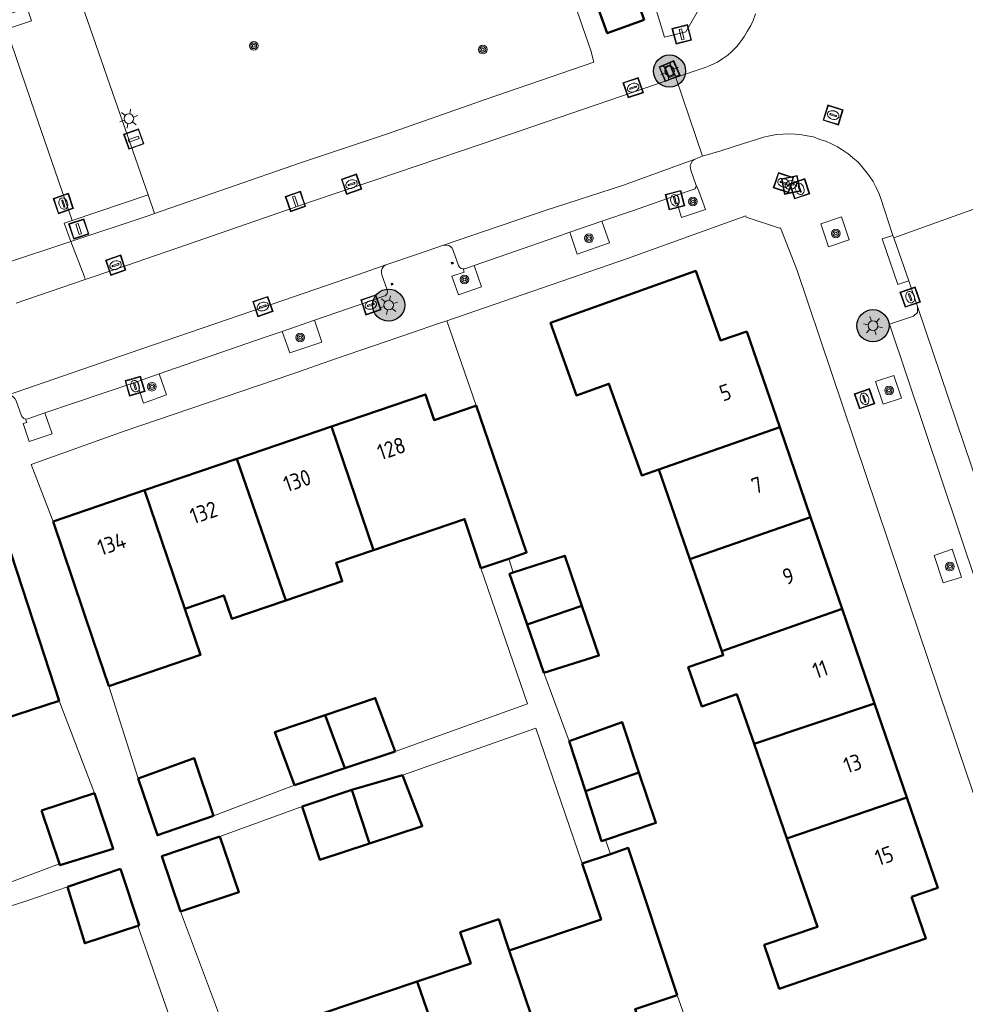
# Model space of a CAD drawing. Header units: metres. Extents: x 94279 to 96109, y 461866 to 463040.
# Tile 148 of 175: x 95222 to 95281, y 462833 to 462894. Entities that reach past the tile are written whole.
import ezdxf
from ezdxf.enums import TextEntityAlignment as Align

# ---------------------------------------------------------------- set-up
doc = ezdxf.new("R2010")
doc.units = ezdxf.units.M
doc.layers.get('0').update_dxf_attribs({"linetype": 'CONTINUOUS'})
for name, color, linetype, lineweight in [('B-WE-OV-LICHTMAST', 252, 'CONTINUOUS', 25), ('B_BEBOUWINGSGRENS_0', 132, 'CONTINUOUS', 50), ('B_TUSSENMUUR_0', 132, 'CONTINUOUS', 50), ('G_GRENS_ALGEMEEN_0', 251, 'CONTINUOUS', 13), ('Q_BOOM_0', 251, 'CONTINUOUS', 13), ('Q_BRANDKRAAN_0', 251, 'CONTINUOUS', 13), ('Q_INSPECTIE_OF_RIOOLPUT_0', 251, 'CONTINUOUS', 13), ('Q_KOLK_0', 251, 'CONTINUOUS', 13), ('Q_LICHTMAST_0', 251, 'CONTINUOUS', 13), ('Q_PAAL_STEEN_0', 251, 'CONTINUOUS', 13), ('Q_PAALTJE_0', 251, 'CONTINUOUS', 13), ('Q_STRAATNAAMBORD_0', 251, 'CONTINUOUS', 13), ('Q_VERKEERSBORDPAAL_0', 251, 'CONTINUOUS', 13), ('Q_WATERLEIDINGPUT_0', 251, 'CONTINUOUS', 13), ('T_CULTUURGRENS_0', 251, 'CONTINUOUS', 13), ('T_HEK_0', 251, 'CONTINUOUS', 13), ('V_WEGGRENS_0', 251, 'CONTINUOUS', 13), ('Z_GBKN_HUISNUMMER_0', 251, 'CONTINUOUS', 13)]:
    doc.layers.add(name, color=color, linetype=linetype, lineweight=lineweight)
doc.styles.get("Standard").update_dxf_attribs({"font": 'isocp.shx'})

# ---------------------------------------------------------------- blocks, each defined once
blk = doc.blocks.new('Q_LICHTMAST')
for points in [[(-0.26, 0.15), (-0.52, 0.3)], [(0, 0.3), (0, 0.6)], [(0.26, 0.15), (0.52, 0.3)], [(-0.26, -0.15), (-0.52, -0.3)], [(0, -0.3), (0, -0.6)], [(0.26, -0.15), (0.52, -0.3)]]:
    blk.add_lwpolyline(points)
blk.add_circle((0, 0), 0.3)
blk = doc.blocks.new('Q_VERKEERSBORDPAAL')
for points in [[(-0.5, 0.5), (0.5, 0.5), (0.5, -0.5), (-0.5, -0.5)], [(-0.08, 0.333), (0.071, 0.333), (0.071, -0.329), (-0.08, -0.329)]]:
    blk.add_lwpolyline(points, close=True)
blk.add_lwpolyline([(-0.442, 0.464), (0.438, 0.464, -0.414214), (0.459, 0.442), (0.459, -0.437, -0.414214), (0.438, -0.459), (-0.442, -0.459, -0.414214), (-0.463, -0.437), (-0.463, 0.442), (-0.463, 0.444), (-0.463, 0.446), (-0.463, 0.448), (-0.462, 0.45), (-0.461, 0.451), (-0.46, 0.453), (-0.459, 0.455), (-0.458, 0.456), (-0.457, 0.457), (-0.456, 0.459), (-0.454, 0.46), (-0.453, 0.461), (-0.451, 0.462), (-0.449, 0.462), (-0.447, 0.463), (-0.446, 0.463), (-0.444, 0.464), (-0.442, 0.464)], format="xyb")
blk = doc.blocks.new('Q_PAAL_STEEN')
for points in [[(-0.5, 0.5), (0.5, 0.5), (0.5, -0.5), (-0.5, -0.5)], [(-0.08, 0.333), (0.071, 0.333), (0.071, -0.329), (-0.08, -0.329)]]:
    blk.add_lwpolyline(points, close=True)
blk.add_lwpolyline([(-0.442, 0.464), (0.438, 0.464, -0.414214), (0.459, 0.442), (0.459, -0.437, -0.414214), (0.438, -0.459), (-0.442, -0.459, -0.414214), (-0.463, -0.437), (-0.463, 0.442), (-0.463, 0.444), (-0.463, 0.446), (-0.463, 0.448), (-0.462, 0.45), (-0.461, 0.451), (-0.46, 0.453), (-0.459, 0.455), (-0.458, 0.456), (-0.457, 0.457), (-0.456, 0.459), (-0.454, 0.46), (-0.453, 0.461), (-0.451, 0.462), (-0.449, 0.462), (-0.447, 0.463), (-0.446, 0.463), (-0.444, 0.464), (-0.442, 0.464)], format="xyb")
blk = doc.blocks.new('Q_PAALTJE')
at = {"color": 251, "true_color": 0x666666, "xscale": 0.1, "yscale": 0.1, "zscale": 0.01}
blk.add_blockref('Q_PAAL_STEEN', (0, 0), dxfattribs=at)
blk = doc.blocks.new('Q_BRANDKRAAN')
blk.add_lwpolyline([(-0.5, 0.5), (0.5, 0.5), (0.5, -0.5), (-0.5, -0.5)], close=True)
for points in [[(-0.442, 0.464), (0.438, 0.464, -0.414214), (0.459, 0.442), (0.459, -0.437, -0.414214), (0.438, -0.459), (-0.442, -0.459, -0.414214), (-0.463, -0.437), (-0.463, 0.442), (-0.463, 0.444), (-0.463, 0.446), (-0.463, 0.448), (-0.462, 0.45), (-0.461, 0.451), (-0.46, 0.453), (-0.459, 0.455), (-0.458, 0.456), (-0.457, 0.457), (-0.456, 0.459), (-0.454, 0.46), (-0.453, 0.461), (-0.451, 0.462), (-0.449, 0.462), (-0.447, 0.463), (-0.446, 0.463), (-0.444, 0.464), (-0.442, 0.464)], [(-0.345, 0.105, 0.380426), (-0.276, -0.18)], [(-0.008, 0.266, 0.240218), (-0.345, 0.105)], [(-0.194, 0.045, 0.853344), (-0.194, -0.032)], [(0.331, 0.111, 0.240191), (-0.008, 0.266)], [(0.185, -0.032, 0.849746), (0.185, 0.045)], [(0.267, -0.176, 0.380426), (0.331, 0.111)], [(-0.276, -0.18, 0.148452), (0.012, -0.257)], [(0.012, -0.257, 0.131742), (0.267, -0.176)]]:
    blk.add_lwpolyline(points, format="xyb")
for points in [[(-0.194, 0.045), (0.185, 0.045)], [(0.185, -0.032), (-0.194, -0.032)]]:
    blk.add_lwpolyline(points)
blk = doc.blocks.new('Q_KOLK')
blk.add_lwpolyline([(-0.5, 0.5), (0.5, 0.5), (0.5, -0.5), (-0.5, -0.5)], close=True)
for points in [[(-0.442, 0.464), (0.438, 0.464, -0.414214), (0.459, 0.442), (0.459, -0.437, -0.414214), (0.438, -0.459), (-0.442, -0.459, -0.414214), (-0.463, -0.437), (-0.463, 0.442, -0.414214), (-0.442, 0.464)], [(-0.345, 0.105, 0.380426), (-0.276, -0.18)], [(-0.008, 0.266, 0.240218), (-0.345, 0.105)], [(-0.194, 0.045, 0.853344), (-0.194, -0.032)], [(0.331, 0.111, 0.240191), (-0.008, 0.266)], [(0.185, -0.032, 0.849746), (0.185, 0.045)], [(0.267, -0.176, 0.380426), (0.331, 0.111)], [(-0.276, -0.18, 0.148452), (0.012, -0.257)], [(0.012, -0.257, 0.131742), (0.267, -0.176)]]:
    blk.add_lwpolyline(points, format="xyb")
for points in [[(-0.194, 0.045), (0.185, 0.045)], [(0.185, -0.032), (-0.194, -0.032)]]:
    blk.add_lwpolyline(points)
blk = doc.blocks.new('Q_INSPECTIE_OF_RIOOLPUT')
blk.add_lwpolyline([(-0.5, 0.5), (0.5, 0.5), (0.5, -0.5), (-0.5, -0.5)], close=True)
for points in [[(-0.442, 0.464), (0.438, 0.464, -0.414214), (0.459, 0.442), (0.459, -0.437, -0.414214), (0.438, -0.459), (-0.442, -0.459, -0.414214), (-0.463, -0.437), (-0.463, 0.442), (-0.463, 0.444), (-0.463, 0.446), (-0.463, 0.448), (-0.462, 0.45), (-0.461, 0.451), (-0.46, 0.453), (-0.459, 0.455), (-0.458, 0.456), (-0.457, 0.457), (-0.456, 0.459), (-0.454, 0.46), (-0.453, 0.461), (-0.451, 0.462), (-0.449, 0.462), (-0.447, 0.463), (-0.446, 0.463), (-0.444, 0.464), (-0.442, 0.464)], [(-0.345, 0.105, 0.380426), (-0.276, -0.18)], [(-0.008, 0.266, 0.240218), (-0.345, 0.105)], [(-0.194, 0.045, 0.853344), (-0.194, -0.032)], [(0.331, 0.111, 0.240191), (-0.008, 0.266)], [(0.185, -0.032, 0.849746), (0.185, 0.045)], [(0.267, -0.176, 0.380426), (0.331, 0.111)], [(-0.276, -0.18, 0.148452), (0.012, -0.257)], [(0.012, -0.257, 0.131742), (0.267, -0.176)]]:
    blk.add_lwpolyline(points, format="xyb")
for points in [[(-0.194, 0.045), (0.185, 0.045)], [(0.185, -0.032), (-0.194, -0.032)]]:
    blk.add_lwpolyline(points)
blk = doc.blocks.new('Q_WATERLEIDINGPUT')
blk.add_lwpolyline([(-0.5, 0.5), (0.5, 0.5), (0.5, -0.5), (-0.5, -0.5)], close=True)
for points in [[(-0.442, 0.464), (0.438, 0.464, -0.414214), (0.459, 0.442), (0.459, -0.437, -0.414214), (0.438, -0.459), (-0.442, -0.459, -0.414214), (-0.463, -0.437), (-0.463, 0.442), (-0.463, 0.444), (-0.463, 0.446), (-0.463, 0.448), (-0.462, 0.45), (-0.461, 0.451), (-0.46, 0.453), (-0.459, 0.455), (-0.458, 0.456), (-0.457, 0.457), (-0.456, 0.459), (-0.454, 0.46), (-0.453, 0.461), (-0.451, 0.462), (-0.449, 0.462), (-0.447, 0.463), (-0.446, 0.463), (-0.444, 0.464), (-0.442, 0.464)], [(-0.345, 0.105, 0.380426), (-0.276, -0.18)], [(-0.008, 0.266, 0.240218), (-0.345, 0.105)], [(-0.194, 0.045, 0.853344), (-0.194, -0.032)], [(0.331, 0.111, 0.240191), (-0.008, 0.266)], [(0.185, -0.032, 0.849746), (0.185, 0.045)], [(0.267, -0.176, 0.380426), (0.331, 0.111)], [(-0.276, -0.18, 0.148452), (0.012, -0.257)], [(0.012, -0.257, 0.131742), (0.267, -0.176)]]:
    blk.add_lwpolyline(points, format="xyb")
for points in [[(-0.194, 0.045), (0.185, 0.045)], [(0.185, -0.032), (-0.194, -0.032)]]:
    blk.add_lwpolyline(points)
blk = doc.blocks.new('Q_BOOM')
for radius in [0.27, 0.18, 0.09]:
    blk.add_circle((0, 0), radius)
blk = doc.blocks.new('Q_STRAATNAAMBORD')
for points in [[(-0.5, 0.5), (0.5, 0.5), (0.5, -0.5), (-0.5, -0.5)], [(-0.369, 0.22), (0.358, 0.22), (0.358, -0.214), (-0.369, -0.214)]]:
    blk.add_lwpolyline(points, close=True)
for points in [[(-0.442, 0.464), (0.438, 0.464, -0.414214), (0.459, 0.442), (0.459, -0.437, -0.414214), (0.438, -0.459), (-0.442, -0.459, -0.414214), (-0.463, -0.437), (-0.463, 0.442), (-0.463, 0.444), (-0.463, 0.446), (-0.463, 0.448), (-0.462, 0.45), (-0.461, 0.451), (-0.46, 0.453), (-0.459, 0.455), (-0.458, 0.456), (-0.457, 0.457), (-0.456, 0.459), (-0.454, 0.46), (-0.453, 0.461), (-0.451, 0.462), (-0.449, 0.462), (-0.447, 0.463), (-0.446, 0.463), (-0.444, 0.464), (-0.442, 0.464)], [(-0.287, 0.16), (0.281, 0.16, -0.414214), (0.303, 0.139), (0.303, -0.134, -0.414214), (0.281, -0.156), (-0.287, -0.156, -0.414214), (-0.308, -0.134), (-0.308, 0.139), (-0.308, 0.14), (-0.308, 0.142), (-0.307, 0.144), (-0.307, 0.146), (-0.306, 0.148), (-0.305, 0.149), (-0.304, 0.151), (-0.303, 0.152), (-0.302, 0.154), (-0.3, 0.155), (-0.299, 0.156), (-0.297, 0.157), (-0.296, 0.158), (-0.294, 0.159), (-0.292, 0.159), (-0.29, 0.16), (-0.288, 0.16), (-0.287, 0.16)]]:
    blk.add_lwpolyline(points, format="xyb")
blk = doc.blocks.new('LM')
at = {"linetype": 'ByBlock'}
h = blk.add_hatch(color=256, dxfattribs=at)
h.dxf.hatch_style = 1
edge = h.paths.add_edge_path()
edge.add_arc((0, 0), 1, 0, 360)
blk.add_circle((0, 0), 1, dxfattribs=at)

msp = doc.modelspace()

# ---------------------------------------------------------------- linework, layer by layer
at = {"layer": 'B_BEBOUWINGSGRENS_0'}
for p, q in [((95269.425, 462868.604), (95267.38, 462874.57)), ((95250.52, 462869.95), (95250.394, 462869.907)), ((95241.52, 462868.656), (95235.637, 462866.651)), ((95271.34, 462863.022), (95269.425, 462868.604)), ((95235.637, 462866.651), (95229.879, 462864.689)), ((95261.898, 462865.974), (95263.833, 462860.404)), ((95229.879, 462864.689), (95224.19, 462862.75)), ((95273.303, 462857.3), (95271.34, 462863.022)), ((95250.83, 462859.84), (95252.559, 462860.43)), ((95263.833, 462860.404), (95265.825, 462854.67)), ((95275.32, 462851.421), (95273.303, 462857.3)), ((95253.708, 462856.325), (95254.75, 462853.32)), ((95277.327, 462845.572), (95275.32, 462851.421)), ((95256.32, 462849.07), (95257.33, 462845.965)), ((95267.827, 462848.906), (95269.874, 462843.016)), ((95242.354, 462847.39), (95245.479, 462848.44)), ((95239.23, 462846.34), (95242.354, 462847.39)), ((95245.942, 462846.951), (95242.8, 462846.04)), ((95226.777, 462845.83), (95223.48, 462844.77)), ((95242.8, 462846.04), (95239.7, 462845.02)), ((95223.48, 462844.77), (95224.589, 462841.443)), ((95258.889, 462842.054), (95257.13, 462841.46)), ((95228.38, 462841.13), (95225.083, 462840.013)), ((95246.866, 462834.131), (95240.936, 462832.134))]:
    msp.add_line(p, q, dxfattribs=at)
for points in [[(95260.993, 462893.947), (95260.184, 462896.207), (95257.88, 462895.382), (95258.689, 462893.122), (95260.993, 462893.947)], [(95267.38, 462874.57), (95265.74, 462874.01), (95264.194, 462878.337), (95255.163, 462875.11), (95256.778, 462870.59), (95258.793, 462871.31), (95260.837, 462865.605), (95261.898, 462865.974)], [(95250.394, 462869.907), (95247.91, 462869.05), (95247.37, 462870.65), (95241.52, 462868.656)], [(95252.559, 462860.43), (95253.67, 462860.81), (95250.52, 462869.95)], [(95224.19, 462862.75), (95226.69, 462855.36), (95227.672, 462852.489)], [(95244.133, 462860.96), (95249.81, 462862.89), (95250.83, 462859.84)], [(95224.563, 462851.58), (95223.65, 462854.38), (95221.23, 462861.8)], [(95238.684, 462857.826), (95242.19, 462859.02), (95241.81, 462860.17), (95244.133, 462860.96)], [(95257.11, 462857.505), (95256.05, 462860.61), (95252.83, 462859.561)], [(95252.83, 462859.561), (95252.61, 462859.49), (95253.708, 462856.325)], [(95232.386, 462857.308), (95234.82, 462858.14), (95235.32, 462856.68), (95238.684, 462857.826)], [(95227.672, 462852.489), (95233.368, 462854.437), (95232.386, 462857.308)], [(95254.75, 462853.32), (95258.17, 462854.4), (95257.11, 462857.505)], [(95265.825, 462854.67), (95265.908, 462854.432), (95263.732, 462853.676), (95264.579, 462851.238), (95266.755, 462851.993), (95267.827, 462848.906)], [(95217.787, 462852.36), (95220.17, 462853.181), (95221.065, 462850.439), (95224.563, 462851.58)], [(95245.479, 462848.44), (95244.25, 462851.76), (95241.125, 462850.7)], [(95241.125, 462850.7), (95238, 462849.64), (95239.23, 462846.34)], [(95260.665, 462847.125), (95259.61, 462850.26), (95256.32, 462849.07)], [(95234.17, 462844.43), (95232.97, 462848.02), (95229.48, 462846.757)], [(95243.889, 462842.715), (95247.17, 462843.79), (95245.942, 462846.951)], [(95258.58, 462842.94), (95261.72, 462843.99), (95260.665, 462847.125)], [(95229.48, 462846.757), (95230.69, 462843.22), (95234.17, 462844.43)], [(95224.589, 462841.443), (95224.62, 462841.35), (95227.93, 462842.38), (95226.777, 462845.83)], [(95257.33, 462845.965), (95258.34, 462842.86), (95258.58, 462842.94)], [(95277.62, 462839.38), (95279.26, 462839.94), (95277.327, 462845.572)], [(95239.7, 462845.02), (95240.79, 462841.7), (95243.889, 462842.715)], [(95234.58, 462843.14), (95230.97, 462841.91), (95232.133, 462838.487)], [(95232.133, 462838.487), (95235.76, 462839.69), (95234.58, 462843.14)], [(95269.874, 462843.016), (95271.78, 462837.53), (95268.46, 462836.4), (95269.4, 462833.67), (95278.51, 462836.79), (95277.62, 462839.38)], [(95263.04, 462833.27), (95260, 462842.43), (95258.889, 462842.054)], [(95257.13, 462841.46), (95258.3, 462837.98), (95252.59, 462836.058)], [(95229.469, 462837.593), (95229.55, 462837.62), (95228.38, 462841.13)], [(95225.083, 462840.013), (95226.16, 462836.5), (95229.469, 462837.593)], [(95252.59, 462836.058), (95251.938, 462837.994), (95249.536, 462837.185), (95250.188, 462835.249), (95246.866, 462834.131)], [(95255.085, 462828.708), (95261, 462830.7), (95260.42, 462832.39), (95263.04, 462833.27)]]:
    msp.add_lwpolyline(points, dxfattribs=at)
at = {"layer": 'B_TUSSENMUUR_0'}
for p, q in [((95244.133, 462860.96), (95241.52, 462868.656)), ((95269.425, 462868.604), (95261.898, 462865.974)), ((95238.684, 462857.826), (95235.637, 462866.651)), ((95232.386, 462857.308), (95229.879, 462864.689)), ((95271.34, 462863.022), (95263.833, 462860.404)), ((95253.708, 462856.325), (95257.11, 462857.505)), ((95265.825, 462854.67), (95273.303, 462857.3)), ((95267.827, 462848.906), (95275.32, 462851.421)), ((95242.354, 462847.39), (95241.125, 462850.7)), ((95257.33, 462845.965), (95260.665, 462847.125)), ((95243.889, 462842.715), (95242.8, 462846.04)), ((95269.874, 462843.016), (95277.327, 462845.572)), ((95255.085, 462828.708), (95252.59, 462836.058)), ((95249.4, 462826.793), (95246.866, 462834.131))]:
    msp.add_line(p, q, dxfattribs=at)
at = {"layer": 'G_GRENS_ALGEMEEN_0'}
for p, q in [((95250.52, 462869.95), (95248.701, 462875.23)), ((95265.7, 462825.874), (95263.04, 462833.27))]:
    msp.add_line(p, q, dxfattribs=at)
at = {"layer": 'T_CULTUURGRENS_0'}
for p, q in [((95230.114, 462883.076), (95225.376, 462881.467)), ((95230.508, 462881.908), (95230.114, 462883.076)), ((95258.351, 462881.422), (95256.361, 462880.737)), ((95240.464, 462875.26), (95238.455, 462874.568)), ((95230.797, 462871.923), (95229.438, 462871.454))]:
    msp.add_line(p, q, dxfattribs=at)
for points in [[(95264.212, 462883.721), (95264.221, 462883.65), (95264.2, 462883.531), (95264.14, 462883.442), (95264.043, 462883.392), (95263.055, 462883.06)], [(95264.804, 462882.157), (95264.396, 462883.29), (95264.212, 462883.721)], [(95263.055, 462883.06), (95263.174, 462882.595), (95263.05, 462882.55), (95263.32, 462881.649), (95264.804, 462882.157)], [(95225.304, 462880.162), (95230.171, 462881.791), (95230.508, 462881.908)], [(95225.376, 462881.467), (95224.89, 462881.295), (95225.304, 462880.162)], [(95256.361, 462880.737), (95256.825, 462879.38), (95258.819, 462880.08), (95258.351, 462881.422)], [(95273.739, 462880.272), (95273.274, 462881.689), (95271.983, 462881.261), (95272.463, 462879.83), (95273.739, 462880.272)], [(95249.714, 462878.455), (95249.775, 462878.266), (95249.005, 462878.016), (95249.437, 462876.836), (95250.861, 462877.344), (95250.415, 462878.679)], [(95250.415, 462878.679), (95249.82, 462878.473), (95249.714, 462878.455)], [(95238.455, 462874.568), (95238.921, 462873.236), (95240.92, 462873.901), (95240.464, 462875.26)], [(95229.438, 462871.454), (95229.57, 462871.002), (95229.524, 462870.987), (95229.827, 462870.113), (95231.252, 462870.624), (95230.797, 462871.923)], [(95276.526, 462871.836), (95275.377, 462871.456), (95275.868, 462870.037), (95276.996, 462870.422), (95276.526, 462871.836)], [(95222.486, 462869.116), (95222.555, 462868.908), (95222.328, 462868.833), (95222.711, 462867.724), (95224.141, 462868.19), (95223.675, 462869.495)], [(95223.675, 462869.495), (95222.617, 462869.136), (95222.486, 462869.116)], [(95280.166, 462861.014), (95279.037, 462860.623), (95279.606, 462858.933), (95280.737, 462859.289), (95280.166, 462861.014)]]:
    msp.add_lwpolyline(points, dxfattribs=at)
at = {"layer": 'T_HEK_0'}
for p, q in [((95252.559, 462860.43), (95252.83, 462859.561)), ((95254.75, 462853.32), (95256.32, 462849.07)), ((95229.48, 462846.757), (95227.672, 462852.489)), ((95226.777, 462845.83), (95224.563, 462851.58)), ((95245.942, 462846.951), (95254.24, 462849.89)), ((95234.17, 462844.43), (95239.23, 462846.34)), ((95234.58, 462843.14), (95239.7, 462845.02)), ((95258.58, 462842.94), (95258.889, 462842.054)), ((95219.273, 462839.468), (95224.589, 462841.443)), ((95225.083, 462840.013), (95222.69, 462839.19)), ((95235.22, 462830.21), (95232.133, 462838.487)), ((95229.469, 462837.593), (95232.39, 462829.23))]:
    msp.add_line(p, q, dxfattribs=at)
at = {"layer": 'V_WEGGRENS_0'}
for p, q in [((95264.619, 462885.465), (95262.948, 462890.371)), ((95264.619, 462885.465), (95264.202, 462885.308)), ((95276.47, 462880.547), (95276.525, 462880.39)), ((95221.036, 462878.75), (95225.304, 462880.162)), ((95277.462, 462877.722), (95276.525, 462880.39)), ((95226.199, 462877.802), (95221.9, 462876.332)), ((95278.011, 462876.117), (95277.462, 462877.722)), ((95288.711, 462844.337), (95278.011, 462876.117)), ((95222.823, 462866.286), (95224.19, 462862.75)), ((95257.13, 462841.46), (95254.24, 462849.89)), ((95222.69, 462839.19), (95220.819, 462838.581))]:
    msp.add_line(p, q, dxfattribs=at)
for points in [[(95262.262, 462892.869), (95263.572, 462893.211), (95265.218, 462896.065), (95264.108, 462899.395), (95262.418, 462904.266), (95259.962, 462911.409)], [(95225.376, 462881.467), (95223.06, 462888.215), (95221.295, 462893.377), (95222.846, 462893.901), (95222.571, 462894.707), (95219.996, 462893.828), (95218.053, 462899.643), (95217.083, 462902.544), (95222.683, 462904.456)], [(95222.683, 462904.456), (95227.727, 462889.905), (95230.114, 462883.076)], [(95257.859, 462891.315), (95257.666, 462892.058), (95256.313, 462895.955), (95260.832, 462897.385), (95261.807, 462894.306), (95262.262, 462892.869)], [(95262.948, 462890.371), (95264.09, 462890.755), (95264.789, 462890.996), (95265.089, 462891.109), (95265.403, 462891.257), (95265.554, 462891.331), (95265.888, 462891.544), (95266.19, 462891.757), (95266.423, 462891.964), (95266.76, 462892.29), (95266.983, 462892.585), (95267.226, 462892.934), (95267.396, 462893.235), (95267.628, 462893.6), (95267.766, 462893.917), (95267.909, 462894.333)], [(95230.508, 462881.908), (95239.584, 462885.062), (95244.941, 462886.846), (95251.147, 462889.012), (95257.859, 462891.315)], [(95226.199, 462877.802), (95228.168, 462878.466), (95233.095, 462880.155), (95240.413, 462882.685), (95245.512, 462884.424), (95250.894, 462886.243), (95260.372, 462889.482), (95262.948, 462890.371)], [(95276.47, 462880.547), (95275.703, 462882.895), (95275.594, 462883.173), (95275.416, 462883.564), (95275.251, 462883.9), (95275.003, 462884.236), (95274.79, 462884.527), (95274.545, 462884.839), (95274.299, 462885.097), (95273.96, 462885.389), (95273.675, 462885.623), (95273.319, 462885.865), (95273.017, 462886.05), (95272.644, 462886.246), (95272.285, 462886.402), (95271.925, 462886.514), (95271.528, 462886.669), (95271.142, 462886.749), (95270.804, 462886.794), (95270.38, 462886.843), (95269.993, 462886.861), (95269.613, 462886.844), (95269.226, 462886.815), (95268.804, 462886.747), (95268.423, 462886.655), (95268.047, 462886.526), (95267.109, 462886.239), (95265.762, 462885.811), (95264.619, 462885.465)], [(95248.437, 462879.911), (95254.822, 462882.093), (95259.696, 462883.671), (95264.202, 462885.308)], [(95264.202, 462885.308), (95264.085, 462885.249), (95263.999, 462885.178), (95263.903, 462885.04), (95263.853, 462884.863), (95263.888, 462884.612), (95264.212, 462883.721)], [(95263.055, 462883.06), (95262.847, 462882.99), (95260.331, 462882.103), (95258.351, 462881.422)], [(95276.525, 462880.39), (95280.802, 462881.917), (95282.686, 462882.59)], [(95284.224, 462832.049), (95285.331, 462834.609), (95281.064, 462847.023), (95276.918, 462859.323), (95270.514, 462878.358), (95269.471, 462881.007), (95269.421, 462880.997), (95267.34, 462881.687), (95267.314, 462881.766), (95265.245, 462881.017)], [(95265.245, 462881.017), (95259.945, 462879.097), (95248.701, 462875.23)], [(95256.361, 462880.737), (95255.482, 462880.435), (95250.415, 462878.679)], [(95277.462, 462877.722), (95276.771, 462877.479), (95275.807, 462880.32), (95276.47, 462880.547)], [(95225.304, 462880.162), (95226.142, 462877.968), (95226.199, 462877.802)], [(95244.972, 462878.728), (95246.872, 462879.378), (95248.437, 462879.911)], [(95249.714, 462878.455), (95249.602, 462878.493), (95249.482, 462878.577), (95249.426, 462878.676), (95249.09, 462879.612), (95249.034, 462879.751), (95248.934, 462879.843), (95248.827, 462879.908), (95248.656, 462879.941), (95248.437, 462879.911)], [(95221.258, 462870.583), (95221.901, 462870.787), (95228.93, 462873.209), (95236.51, 462875.805), (95243.136, 462878.087), (95244.972, 462878.728)], [(95244.972, 462878.728), (95244.781, 462878.62), (95244.688, 462878.48), (95244.642, 462878.353), (95244.634, 462878.212), (95244.65, 462878.088), (95244.999, 462877.147), (95245.012, 462877.048), (95244.982, 462876.931), (95244.939, 462876.857), (95244.868, 462876.778), (95244.785, 462876.753), (95243.92, 462876.45), (95240.464, 462875.26)], [(95288.711, 462844.337), (95288.491, 462844.594), (95288.201, 462844.535), (95286.662, 462844.134), (95281.72, 462858.768), (95276.251, 462875.023), (95277.746, 462875.521), (95278.009, 462875.742), (95278.011, 462876.117)], [(95248.701, 462875.23), (95248.127, 462875.032), (95246.574, 462874.51), (95241.765, 462872.854), (95239.052, 462871.909), (95228.624, 462868.368), (95222.823, 462866.286)], [(95238.455, 462874.568), (95237.34, 462874.184), (95230.797, 462871.923)], [(95229.438, 462871.454), (95229.222, 462871.379), (95223.675, 462869.495)], [(95222.486, 462869.116), (95222.38, 462869.149), (95222.291, 462869.225), (95222.221, 462869.314), (95221.886, 462870.254), (95221.817, 462870.4), (95221.714, 462870.498), (95221.613, 462870.566), (95221.475, 462870.604), (95221.258, 462870.583)], [(95245.479, 462848.44), (95253.72, 462851.4), (95250.83, 462859.84)]]:
    msp.add_lwpolyline(points, dxfattribs=at)

# ---------------------------------------------------------------- block references
at = {"layer": 'B-WE-OV-LICHTMAST'}
for p in [(95262.567, 462890.769), (95245.08, 462876.206), (95275.229, 462874.924)]:
    msp.add_blockref('LM', p, dxfattribs=at)
at = {"layer": 'Q_BOOM_0'}
for p, rotation in [((95236.685, 462892.343), 139.6637078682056), ((95250.941, 462892.104), 18.93795602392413), ((95264.021, 462882.655), 109.8042483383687), ((95257.552, 462880.372), 19.34378498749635), ((95272.918, 462880.664), 19.10582892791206), ((95249.809, 462877.797), 17.98733465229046), ((95239.571, 462874.189), 18.40054727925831), ((95230.35, 462871.132), 19.03989717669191), ((95276.228, 462870.898), 108.3863106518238), ((95280.023, 462859.935), 108.3152919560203)]:
    msp.add_blockref('Q_BOOM', p, dxfattribs=dict(at, rotation=rotation))
at = {"layer": 'Q_BRANDKRAAN_0', "rotation": 109.0865576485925}
msp.add_blockref('Q_BRANDKRAAN', (95274.701, 462870.379), dxfattribs=at)
at = {"layer": 'Q_INSPECTIE_OF_RIOOLPUT_0'}
for p, rotation in [((95272.75, 462888.035), 162.7185016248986), ((95237.256, 462876.113), 19.00375105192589)]:
    msp.add_blockref('Q_INSPECTIE_OF_RIOOLPUT', p, dxfattribs=dict(at, rotation=rotation))
at = {"layer": 'Q_KOLK_0'}
for p, rotation in [((95260.302, 462889.734), 19.03999955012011), ((95242.772, 462883.733), 18.83180218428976), ((95224.834, 462882.526), 108.9428768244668), ((95262.905, 462882.735), 104.3547109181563), ((95228.092, 462878.69), 18.9219686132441), ((95243.978, 462876.218), 19.00005585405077), ((95277.546, 462876.708), 108.8835643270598), ((95229.295, 462871.167), 106.2796732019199)]:
    msp.add_blockref('Q_KOLK', p, dxfattribs=dict(at, rotation=rotation))
at = {"layer": 'Q_LICHTMAST_0'}
for p, rotation in [((95262.567, 462890.769), 113.0798099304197), ((95228.91, 462887.807), 109.2664983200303), ((95245.08, 462876.206), 48.05288252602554), ((95275.229, 462874.924), 18.42345057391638)]:
    msp.add_blockref('Q_LICHTMAST', p, dxfattribs=dict(at, rotation=rotation))
at = {"layer": 'Q_PAAL_STEEN_0', "rotation": 14.63155619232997}
msp.add_blockref('Q_PAAL_STEEN', (95263.328, 462893.052), dxfattribs=at)
at = {"layer": 'Q_PAALTJE_0'}
for p, rotation in [((95249.045, 462878.822), 109.7468366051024), ((95245.294, 462877.513), 110.3489126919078)]:
    msp.add_blockref('Q_PAALTJE', p, dxfattribs=dict(at, rotation=rotation))
at = {"layer": 'Q_STRAATNAAMBORD_0', "rotation": 113.0798099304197}
msp.add_blockref('Q_STRAATNAAMBORD', (95262.567, 462890.769), dxfattribs=at)
at = {"layer": 'Q_VERKEERSBORDPAAL_0'}
for p, rotation in [((95229.212, 462886.54), 109.2664983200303), ((95239.279, 462882.656), 19.07143840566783), ((95225.793, 462880.942), 18.50555356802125)]:
    msp.add_blockref('Q_VERKEERSBORDPAAL', p, dxfattribs=dict(at, rotation=rotation))
at = {"layer": 'Q_WATERLEIDINGPUT_0'}
for p, rotation in [((95269.657, 462883.824), 161.6559574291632), ((95270.121, 462883.68), 11.30993248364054), ((95270.67, 462883.447), 108.5429859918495)]:
    msp.add_blockref('Q_WATERLEIDINGPUT', p, dxfattribs=dict(at, rotation=rotation))

# ---------------------------------------------------------------- texts
at = {"layer": 'Z_GBKN_HUISNUMMER_0'}
for s, rotation, p in [('5', 18.9, (95266.038, 462870.776)), ('128', 18.9, (95245.252, 462867.287)), ('130', 18.8, (95239.385, 462865.287)), ('7', 18.9, (95268.018, 462865.002)), ('132', 18.8, (95233.564, 462863.304)), ('134', 18.8, (95227.841, 462861.353)), ('9', 18.9, (95269.957, 462859.35)), ('11', 19, (95271.947, 462853.549)), ('13', 19, (95273.959, 462847.685)), ('15', 19, (95275.929, 462841.944))]:
    msp.add_text(s, height=1, rotation=rotation, dxfattribs=at).set_placement(p, align=Align.MIDDLE)

doc.saveas('drawing.dxf')
